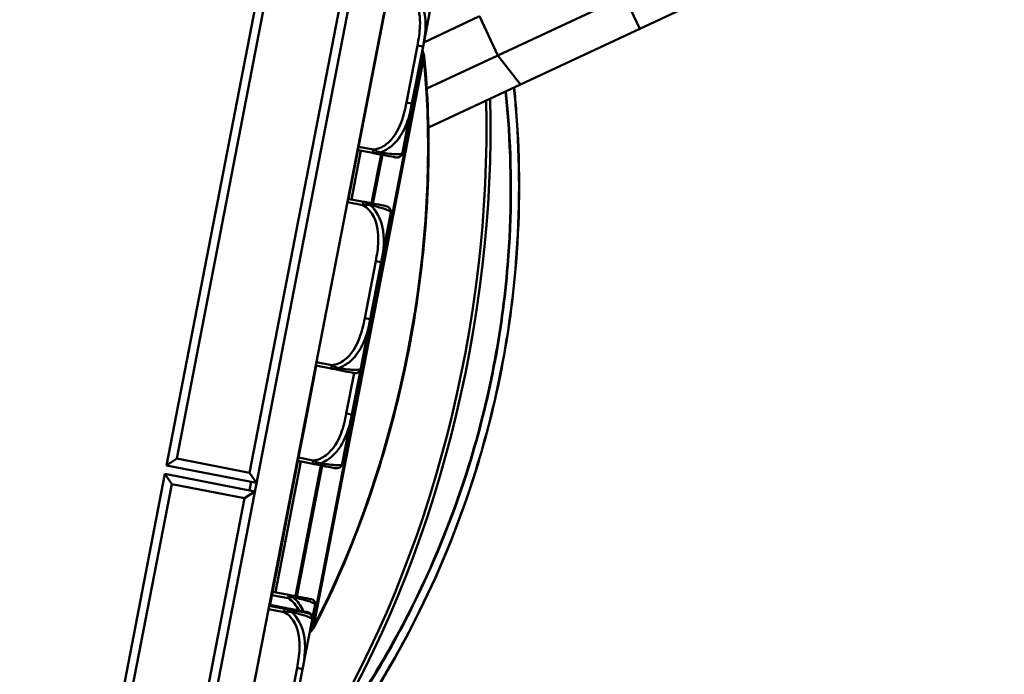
# Model space of a CAD drawing. Header units: inches. Extents: x 7.7 to 68.4, y -5.1 to 39.9.
# Tile 5 of 172: x 16.2 to 19.7, y 8.8 to 11.1. Entities that reach past the tile are written whole.
import ezdxf

# ---------------------------------------------------------------- set-up
doc = ezdxf.new("R2010")
doc.units = ezdxf.units.IN
doc.header["$MEASUREMENT"] = 0
for name, color, linetype, lineweight in [('Dimensions(ROSSANSI)', 7, 'Continuous', 25), ('Visible Edges(ROSSANSI)', 7, 'Continuous', 50), ('Visible Tangent Edges(ROSSANSI)', 7, 'Continuous', 50)]:
    doc.layers.add(name, color=color, linetype=linetype, lineweight=lineweight)
doc.styles.add('DEFAULT-ROSSANSI', font='arial.ttf')
doc.dimstyles.new('DEFAULT-ROSSANSI', dxfattribs={"dimtxt": 1, "dimasz": 0.098425, "dimexe": 0.125, "dimexo": 0.0625, "dimgap": 0.031496, "dimtad": 0, "dimtih": 1, "dimtoh": 1, "dimrnd": 1e-08, "dimzin": 0, "dimdsep": 46, "dimtxsty": 'DEFAULT-ROSSANSI', "dimcen": 0.09, "dimdle": 0.393701, "dimclrd": 7, "dimclre": 7, "dimclrt": 179, "dimadec": 0, "dimazin": 0, "dimtfac": 1, "dimtofl": 0, "dimtmove": 0, "dimatfit": 3, "dimfxl": 1, "dimtolj": 1, "dimtzin": 0, "dimlwd": 25, "dimlwe": 25, "dimarcsym": 0})

# ---------------------------------------------------------------- blocks, each defined once
blk = doc.blocks.new('*D6')
at = {"layer": 'Defpoints', "color": 0}
for p in [(20.9554, 23.5647), (16.7229, 7.3335), (22.741, 4.7852)]:
    blk.add_point(p, dxfattribs=at)
at = {"layer": 'Dimensions(ROSSANSI)', "color": 7, "lineweight": 25}
for p, q in [((21.0129, 23.5403), (29.3276, 20.0195)), ((29.1742, 19.9776), (26.5969, 13.8912)), ((22.7794, 4.8758), (26.0275, 12.5465)), ((16.7804, 7.3092), (22.8561, 4.7364))]:
    blk.add_line(p, q, dxfattribs=at)
at = {"layer": 'Dimensions(ROSSANSI)', "color": 7}
for points in [[(29.1591, 19.984), (29.1893, 19.9712), (29.2125, 20.0682)], [(22.7643, 4.8822), (22.7945, 4.8694), (22.741, 4.7852)]]:
    blk.add_solid(points, dxfattribs=at)
at = {"layer": 'Dimensions(ROSSANSI)', "color": 179, "lineweight": 25, "insert": (22.3555, 13.8597), "char_height": 1, "attachment_point": 1, "style": 'DEFAULT-ROSSANSI'}
blk.add_mtext('\\A1;16.60 [421.6]', dxfattribs=at)
blk = doc.blocks.new('*D9')
at = {"layer": 'Defpoints', "color": 0}
for p in [(14.3877, 23.4915), (16.8226, 7.5198), (15.4602, 3.307), (14.3877, -5.0652)]:
    blk.add_point(p, dxfattribs=at)
at = {"layer": 'Dimensions(ROSSANSI)', "color": 7, "lineweight": 25}
for p, q in [((14.3877, 23.429), (14.3877, 3.2504)), ((16.8107, 7.4584), (15.9673, 3.099))]:
    blk.add_line(p, q, dxfattribs=at)
for start, end in [(90, 91.49163), (79.71813, 89.33187)]:
    blk.add_arc((14.3877, -5.0652), 8.4406, start, end, dxfattribs=at)
at = {"layer": 'Dimensions(ROSSANSI)', "color": 7}
for points in [[(14.486, 3.3584), (14.4862, 3.3912), (14.3877, 3.3754)], [(15.8973, 3.256), (15.8913, 3.2237), (15.991, 3.2217)]]:
    blk.add_solid(points, dxfattribs=at)
at = {"layer": 'Dimensions(ROSSANSI)', "color": 179, "lineweight": 25, "insert": (12.2688, 3.7938), "char_height": 1, "attachment_point": 1, "style": 'DEFAULT-ROSSANSI'}
blk.add_mtext('\\A1;11°', dxfattribs=at)
blk = doc.blocks.new('*D10')
at = {"layer": 'Defpoints', "color": 0}
for p in [(19.5793, 27.0317), (14.3877, 23.4915), (20.8767, 23.3789), (14.3877, 8.0546)]:
    blk.add_point(p, dxfattribs=at)
at = {"layer": 'Dimensions(ROSSANSI)', "color": 7, "lineweight": 25}
for p, q in [((14.3877, 23.554), (14.3877, 27.854)), ((20.9011, 23.4364), (22.108, 26.2868))]:
    blk.add_line(p, q, dxfattribs=at)
for start, end in [(81.54403, 89.71337), (67.33663, 75.47329)]:
    blk.add_arc((14.3877, 8.0546), 19.6744, start, end, dxfattribs=at)
at = {"layer": 'Dimensions(ROSSANSI)', "color": 7}
for points in [[(14.4861, 27.7123), (14.4862, 27.7451), (14.3877, 27.729)], [(21.9749, 26.2249), (21.9622, 26.1947), (22.0593, 26.1716)]]:
    blk.add_solid(points, dxfattribs=at)
at = {"layer": 'Dimensions(ROSSANSI)', "color": 179, "lineweight": 25, "insert": (17.3123, 27.8466), "char_height": 1, "attachment_point": 1, "style": 'DEFAULT-ROSSANSI'}
blk.add_mtext('\\A1;23°', dxfattribs=at)

msp = doc.modelspace()

# ---------------------------------------------------------------- linework, layer by layer
at = {"layer": 'Visible Edges(ROSSANSI)'}
for p, q in [((16.6999, 7.5435), (18.9269, 19.0541)), ((16.8226, 7.5198), (19.0496, 19.0303)), ((18.593, 19.0028), (16.7577, 9.5167)), ((16.7929, 9.5404), (18.6168, 18.9676)), ((18.8701, 18.9186), (17.0462, 9.4914)), ((17.5516, 11.277), (17.3902, 10.443)), ((18.4022, 11.0338), (18.8725, 11.2536)), ((17.649, 10.9724), (17.6821, 11.1437)), ((18.3493, 11.1471), (17.9088, 10.9412)), ((17.6517, 10.9866), (17.8453, 11.0771)), ((18.4022, 11.0338), (17.9874, 10.84)), ((17.6105, 10.7738), (17.649, 10.9724)), ((17.6621, 10.8259), (17.9088, 10.9412)), ((17.6675, 10.6905), (17.9874, 10.84)), ((17.5774, 10.6025), (17.6105, 10.7738)), ((17.423, 10.6123), (17.4744, 10.6024)), ((17.4417, 10.4331), (17.3882, 10.4434)), ((17.504, 10.2233), (17.5372, 10.3946)), ((17.4656, 10.0247), (17.504, 10.2233)), ((17.4325, 9.8534), (17.4656, 10.0247)), ((17.278, 9.8632), (17.2426, 9.6801)), ((17.2761, 9.8636), (17.3295, 9.8533)), ((17.4016, 9.6938), (17.4325, 9.8534)), ((17.3685, 9.5225), (17.4016, 9.6938)), ((17.2424, 9.6791), (17.2234, 9.5809)), ((17.2404, 9.6794), (17.2424, 9.6791)), ((17.2405, 9.68), (17.2425, 9.6796)), ((17.2406, 9.6805), (17.2426, 9.6801)), ((17.2406, 9.6802), (17.2425, 9.6798)), ((17.2214, 9.5813), (17.2234, 9.5809)), ((17.2232, 9.5798), (17.1712, 9.3111)), ((17.2212, 9.5803), (17.2232, 9.58)), ((17.2212, 9.5802), (17.2232, 9.5798)), ((17.2213, 9.5806), (17.2233, 9.5803)), ((17.2213, 9.5805), (17.2232, 9.5801)), ((16.7929, 9.5404), (16.7577, 9.5167)), ((16.7577, 9.5167), (17.0699, 9.4563)), ((17.0462, 9.4914), (16.7929, 9.5404)), ((17.214, 9.5324), (17.2655, 9.5224)), ((16.752, 9.4872), (16.3876, 7.6039)), ((17.0642, 9.4268), (16.752, 9.4872)), ((16.752, 9.4872), (16.7758, 9.4521)), ((17.0462, 9.4914), (17.0699, 9.4563)), ((16.4171, 7.5982), (16.7758, 9.4521)), ((16.7758, 9.4521), (17.0291, 9.4031)), ((17.0513, 9.4599), (17.0456, 9.4304)), ((17.0291, 9.4031), (17.0642, 9.4268)), ((17.0291, 9.4031), (16.6704, 7.5492)), ((17.1711, 9.3105), (17.1521, 9.2123)), ((17.1691, 9.3108), (17.1711, 9.3105)), ((17.1692, 9.3115), (17.1712, 9.3111)), ((17.152, 9.2118), (17.1167, 9.0293)), ((17.15, 9.2122), (17.152, 9.2118)), ((17.1501, 9.2127), (17.1521, 9.2123)), ((17.1828, 9.0673), (17.1261, 9.0783)), ((17.2642, 8.9838), (17.2739, 9.0336)), ((17.1681, 9.0193), (17.1147, 9.0296)), ((17.1687, 9.0222), (17.1172, 9.0322)), ((17.1687, 9.0224), (17.1173, 9.0323)), ((17.2305, 8.8095), (17.2636, 8.9808)), ((17.2636, 8.9808), (17.2642, 8.9837)), ((17.2642, 8.9837), (17.2642, 8.9838)), ((17.1921, 8.6109), (17.2305, 8.8095))]:
    msp.add_line(p, q, dxfattribs=at)
for centre, radius, start, end in [((17.6434, 10.9367), 0.01, 5.553, 17.157), ((17.5581, 10.6063), 0.0197, 259.05, 349.05), ((17.5178, 10.3983), 0.0197, 349.05, 79.05), ((17.4132, 9.8571), 0.0197, 259.05, 349.05), ((17.3491, 9.5263), 0.0197, 259.05, 349.05), ((17.2584, 9.0366), 0.0157, 349.05, 79.05), ((17.2443, 8.9845), 0.0197, 349.05, 79.05), ((17.2449, 8.9876), 0.0197, 349.05, 79.05), ((17.2449, 8.9875), 0.0197, 349.05, 79.05), ((17.2604, 8.9574), 0.01, 320.943, 332.547)]:
    msp.add_arc(centre, radius, start, end, dxfattribs=at)
for points, degree in [([(17.6529, 10.9396), (17.6508, 10.9464), (17.6487, 10.9532), (17.6466, 10.9599)], 3), ([(17.2425, 9.6794), (17.2424, 9.6793), (17.2424, 9.6791)], 2), ([(17.2426, 9.6801), (17.2426, 9.68), (17.2425, 9.6798)], 2), ([(17.2425, 9.6798), (17.2425, 9.6797), (17.2425, 9.6796)], 2), ([(17.2425, 9.6796), (17.2425, 9.6795), (17.2425, 9.6794)], 2), ([(17.2234, 9.5809), (17.2233, 9.5805), (17.2233, 9.5803)], 2), ([(17.2233, 9.5803), (17.2233, 9.5802), (17.2232, 9.5801)], 2), ([(17.2232, 9.5801), (17.2232, 9.58), (17.2232, 9.58)], 2), ([(17.2232, 9.58), (17.2232, 9.5799), (17.2232, 9.5798)], 2), ([(17.1712, 9.3111), (17.1711, 9.3108), (17.1711, 9.3105)], 2), ([(17.1521, 9.2123), (17.152, 9.212), (17.152, 9.2118)], 2), ([(17.2547, 8.9347), (17.2592, 8.9401), (17.2637, 8.9456), (17.2682, 8.9511)], 3)]:
    msp.add_open_spline(points, degree=degree, dxfattribs=at)
for points, knots in [([(17.2693, 8.9528), (17.3289, 9.0674), (17.383, 9.1897), (17.4784, 9.4448), (17.5196, 9.5777), (17.5876, 9.849), (17.6144, 9.9874), (17.6525, 10.2645), (17.6638, 10.4032), (17.6705, 10.6755), (17.6658, 10.8091), (17.6533, 10.9377)], [1.0802358, 1.0802358, 1.0802358, 1.0802358, 1.27646, 1.27646, 1.4726842, 1.4726842, 1.6689084, 1.6689084, 1.8651326, 1.8651326, 2.0613568, 2.0613568, 2.0613568, 2.0613568]), ([(17.1376, 8.2713), (17.1943, 8.3348), (17.25, 8.4021), (17.3645, 8.5528), (17.423, 8.6372), (17.5347, 8.8163), (17.5878, 8.911), (17.7124, 9.1628), (17.7789, 9.3266), (17.8686, 9.6148), (17.8989, 9.7348), (17.9224, 9.856), (17.9458, 9.9773), (17.9625, 10.0999), (17.9867, 10.4008), (17.9862, 10.5776), (17.9709, 10.7747), (17.9684, 10.8023), (17.9655, 10.8297)], [0.205703, 0.205703, 0.205703, 0.205703, 1.01733, 1.01733, 1.924013, 1.924013, 2.830701, 2.830701, 4.215232, 4.215232, 5.153714, 5.153714, 5.153714, 6.092195, 6.092195, 7.476726, 7.476726, 7.704451, 7.704451, 7.704451, 7.704451]), ([(17.4744, 10.6024), (17.4923, 10.5989), (17.5079, 10.5959), (17.5193, 10.5937), (17.537, 10.5903), (17.5458, 10.5886), (17.5502, 10.5877), (17.5535, 10.5871), (17.554, 10.587), (17.5543, 10.5869)], [-0.7968224, -0.7968224, -0.7968224, -0.7968224, -0.6514613, -0.6514613, -0.6514613, -0.427691, -0.427691, -0.427691, -0.2569517, -0.2569517, -0.2569517, -0.2569517]), ([(17.5216, 10.4176), (17.5212, 10.4177), (17.5207, 10.4178), (17.5168, 10.4185), (17.5118, 10.4195), (17.5015, 10.4215), (17.4809, 10.4255), (17.4703, 10.4276), (17.4568, 10.4301), (17.4417, 10.4331)], [0.2569537, 0.2569537, 0.2569537, 0.2569537, 0.4371919, 0.4371919, 0.4371919, 0.6739428, 0.6739428, 0.6739428, 0.7963818, 0.7963818, 0.7963818, 0.7963818]), ([(17.3295, 9.8533), (17.3474, 9.8498), (17.3629, 9.8468), (17.3744, 9.8446), (17.3921, 9.8412), (17.4009, 9.8395), (17.4053, 9.8386), (17.4086, 9.838), (17.4091, 9.8379), (17.4094, 9.8378)], [-0.7968224, -0.7968224, -0.7968224, -0.7968224, -0.6514613, -0.6514613, -0.6514613, -0.427691, -0.427691, -0.427691, -0.2569517, -0.2569517, -0.2569517, -0.2569517]), ([(17.2655, 9.5224), (17.2834, 9.519), (17.2989, 9.5159), (17.3104, 9.5137), (17.3281, 9.5103), (17.3369, 9.5086), (17.3412, 9.5078), (17.3446, 9.5071), (17.3451, 9.507), (17.3454, 9.507)], [-0.7968224, -0.7968224, -0.7968224, -0.7968224, -0.6514613, -0.6514613, -0.6514613, -0.427691, -0.427691, -0.427691, -0.2569517, -0.2569517, -0.2569517, -0.2569517]), ([(17.2614, 9.0521), (17.2614, 9.0521), (17.2614, 9.0521), (17.2613, 9.0521), (17.2607, 9.0522), (17.257, 9.0529), (17.2452, 9.0552), (17.2348, 9.0572), (17.2172, 9.0606), (17.1921, 9.0655), (17.1891, 9.0661), (17.186, 9.0667), (17.1828, 9.0673)], [0, 0, 0, 0, 0.0272471, 0.0272471, 0.0272471, 0.2790553, 0.2790553, 0.2790553, 0.4988354, 0.4988354, 0.4988354, 0.5252205, 0.5252205, 0.5252205, 0.5252205]), ([(17.2481, 9.0038), (17.2477, 9.0039), (17.2471, 9.004), (17.2433, 9.0048), (17.2383, 9.0057), (17.228, 9.0077), (17.2074, 9.0117), (17.1967, 9.0138), (17.1833, 9.0164), (17.1681, 9.0193)], [0.2569537, 0.2569537, 0.2569537, 0.2569537, 0.4371919, 0.4371919, 0.4371919, 0.6739428, 0.6739428, 0.6739428, 0.7963818, 0.7963818, 0.7963818, 0.7963818]), ([(17.2486, 9.0069), (17.2483, 9.007), (17.2477, 9.0071), (17.2439, 9.0078), (17.2389, 9.0088), (17.2286, 9.0108), (17.208, 9.0148), (17.1973, 9.0168), (17.1839, 9.0194), (17.1687, 9.0224)], [0.2569537, 0.2569537, 0.2569537, 0.2569537, 0.4371919, 0.4371919, 0.4371919, 0.6739428, 0.6739428, 0.6739428, 0.7963818, 0.7963818, 0.7963818, 0.7963818]), ([(17.2486, 9.0068), (17.2483, 9.0069), (17.2477, 9.007), (17.2439, 9.0077), (17.2388, 9.0087), (17.2286, 9.0107), (17.208, 9.0147), (17.1973, 9.0167), (17.1839, 9.0193), (17.1687, 9.0222)], [0.2569537, 0.2569537, 0.2569537, 0.2569537, 0.4371919, 0.4371919, 0.4371919, 0.6739428, 0.6739428, 0.6739428, 0.7963818, 0.7963818, 0.7963818, 0.7963818])]:
    msp.add_open_spline(points, degree=3, knots=knots, dxfattribs=at)
at = {"layer": 'Visible Tangent Edges(ROSSANSI)'}
for p, q in [((18.3493, 11.1471), (18.4022, 11.0338)), ((17.8453, 11.0771), (17.9088, 10.9412)), ((17.6296, 10.9761), (17.5912, 10.7775)), ((17.6296, 10.9761), (17.649, 10.9724)), ((17.648, 10.9358), (17.2651, 8.9565)), ((17.2686, 8.9558), (17.6516, 10.9351)), ((17.6516, 10.9351), (17.648, 10.9358)), ((17.9088, 10.9412), (17.9874, 10.84)), ((17.5912, 10.7775), (17.6105, 10.7738)), ((17.4, 10.4411), (17.4328, 10.6104)), ((17.4767, 10.614), (17.4252, 10.6239)), ((17.4744, 10.6024), (17.4767, 10.614)), ((17.503, 10.5969), (17.4702, 10.4276)), ((17.4748, 10.4267), (17.5076, 10.596)), ((17.386, 10.4318), (17.4394, 10.4215)), ((17.4394, 10.4215), (17.4417, 10.4331)), ((17.4847, 10.227), (17.4463, 10.0284)), ((17.4847, 10.227), (17.504, 10.2233)), ((17.4463, 10.0284), (17.4656, 10.0247)), ((17.3317, 9.8649), (17.2783, 9.8752)), ((17.3295, 9.8533), (17.3317, 9.8649)), ((17.4094, 9.8378), (17.3823, 9.6975)), ((17.3823, 9.6975), (17.4016, 9.6938)), ((17.2405, 9.6798), (17.2425, 9.6794)), ((17.136, 9.0764), (17.2238, 9.5305)), ((17.294, 9.5169), (17.2062, 9.0628)), ((17.2108, 9.0619), (17.2986, 9.516)), ((17.2677, 9.534), (17.2162, 9.544)), ((17.2655, 9.5224), (17.2677, 9.534)), ((17.1239, 9.0667), (17.1805, 9.0557)), ((17.1125, 9.018), (17.1659, 9.0077)), ((17.1659, 9.0077), (17.1681, 9.0193)), ((17.1681, 9.0193), (17.1687, 9.0222)), ((17.1687, 9.0222), (17.1687, 9.0224)), ((17.2651, 8.9565), (17.2686, 8.9558)), ((17.2112, 8.8132), (17.1728, 8.6146)), ((17.2112, 8.8132), (17.2305, 8.8095))]:
    msp.add_line(p, q, dxfattribs=at)
for start, end in [(17.157, 17.4969), (320.6031, 320.943)]:
    msp.add_arc((15.6037, 10.3046), 2.1395, start, end, dxfattribs=at)
for centre, major_axis, ratio, start_param, end_param in [((16.4323, 10.1443), (-0.4064, -2.1006), 0.5547, 1.080236, 2.061357), ((17.6434, 10.9367), (0.00955, 0.00295), 0.244484, 5.141663, 6.283185), ((17.6434, 10.9367), (0.00995, 0.00097), 0.391996, 5.635983, 6.283185), ((16.4568, 10.1396), (-0.4653, -2.4049), 0.5547, 0.976398, 1.94755), ((16.465, 10.138), (0.4672, 2.4148), 0.5547, 4.11799, 5.091448), ((17.1805, 9.0557), (0.0022, 0.0116), 0.00001, 4.666882, 6.192549), ((17.2604, 8.9574), (0.00777, -0.0063), 0.244484, 0, 1.141522), ((17.2604, 8.9574), (0.00887, -0.00461), 0.391996, 0, 0.647202)]:
    msp.add_ellipse(centre, major_axis=major_axis, ratio=ratio, start_param=start_param, end_param=end_param, dxfattribs=at)
for points, knots in [([(17.5843, 11.1706), (17.6012, 11.1615), (17.6143, 11.1462), (17.6229, 11.1291), (17.6361, 11.1026), (17.6394, 11.0724), (17.6383, 11.043), (17.6374, 11.0205), (17.6339, 10.9981), (17.6296, 10.9761)], [-0.7968224, -0.7968224, -0.7968224, -0.7968224, -0.6514613, -0.6514613, -0.6514613, -0.427691, -0.427691, -0.427691, -0.2569517, -0.2569517, -0.2569517, -0.2569517]), ([(17.649, 10.9724), (17.6568, 11.0121), (17.6621, 11.0542), (17.6459, 11.1242), (17.6325, 11.1517), (17.61, 11.1707)], [0.2569517, 0.2569517, 0.2569517, 0.2569517, 0.5559983, 0.5559983, 0.7482818, 0.7482818, 0.7482818, 0.7482818]), ([(17.965, 10.8295), (17.9679, 10.8018), (17.9704, 10.7738), (17.9857, 10.5766), (17.9862, 10.4001), (17.962, 10.0996), (17.9454, 9.9772), (17.922, 9.8561), (17.8985, 9.735), (17.8683, 9.6152), (17.7787, 9.3274), (17.7124, 9.1638), (17.5879, 8.9124), (17.5349, 8.8178), (17.4234, 8.6389), (17.365, 8.5546), (17.2507, 8.4041), (17.1952, 8.337), (17.1386, 8.2735)], [-7.707404, -7.707404, -7.707404, -7.707404, -7.476726, -7.476726, -6.092195, -6.092195, -5.153714, -5.153714, -5.153714, -4.215232, -4.215232, -2.830701, -2.830701, -1.924013, -1.924013, -1.01733, -1.01733, -0.205703, -0.205703, -0.205703, -0.205703]), ([(17.9356, 10.8157), (17.939, 10.7827), (17.942, 10.7493), (17.9565, 10.5535), (17.9566, 10.3842), (17.9329, 10.0957), (17.9169, 9.9779), (17.8943, 9.8615), (17.8718, 9.745), (17.8428, 9.6298), (17.7571, 9.3533), (17.6939, 9.1962), (17.5744, 8.9525), (17.5228, 8.8597), (17.4144, 8.6842), (17.3576, 8.6015), (17.2502, 8.4589), (17.2002, 8.3975), (17.1493, 8.3392)], [2.459447, 2.459447, 2.459447, 2.459447, 2.735767, 2.735767, 4.066581, 4.066581, 4.970623, 4.970623, 4.970623, 5.874664, 5.874664, 7.205478, 7.205478, 8.095734, 8.095734, 8.985984, 8.985984, 9.724261, 9.724261, 9.724261, 9.724261]), ([(17.1496, 8.3364), (17.2006, 8.3948), (17.2506, 8.4563), (17.3581, 8.5991), (17.415, 8.682), (17.5236, 8.8578), (17.5752, 8.9508), (17.6948, 9.1949), (17.7581, 9.3522), (17.844, 9.6292), (17.873, 9.7446), (17.8956, 9.8612), (17.9181, 9.9779), (17.9342, 10.0958), (17.9579, 10.3848), (17.9578, 10.5544), (17.9434, 10.7503), (17.9405, 10.7835), (17.937, 10.8164)], [-9.724261, -9.724261, -9.724261, -9.724261, -8.985984, -8.985984, -8.095734, -8.095734, -7.205478, -7.205478, -5.874664, -5.874664, -4.970623, -4.970623, -4.970623, -4.066581, -4.066581, -2.735767, -2.735767, -2.461169, -2.461169, -2.461169, -2.461169]), ([(17.5912, 10.7775), (17.5867, 10.7543), (17.5813, 10.7309), (17.573, 10.7087), (17.5621, 10.6796), (17.546, 10.6513), (17.5209, 10.6324), (17.508, 10.6227), (17.4928, 10.6158), (17.4767, 10.614)], [0.2569537, 0.2569537, 0.2569537, 0.2569537, 0.4371919, 0.4371919, 0.4371919, 0.6739428, 0.6739428, 0.6739428, 0.7963818, 0.7963818, 0.7963818, 0.7963818]), ([(17.5004, 10.6043), (17.5146, 10.6094), (17.5281, 10.617), (17.5648, 10.6476), (17.5813, 10.6767), (17.6007, 10.7282), (17.6064, 10.7508), (17.6105, 10.7738)], [-0.7478145, -0.7478145, -0.7478145, -0.7478145, -0.6493253, -0.6493253, -0.427691, -0.427691, -0.2569537, -0.2569537, -0.2569537, -0.2569537]), ([(17.5004, 10.6043), (17.499, 10.6046), (17.4975, 10.6049), (17.4945, 10.6058), (17.4928, 10.6063), (17.4902, 10.6072), (17.4892, 10.6076), (17.4877, 10.6083), (17.4872, 10.6085), (17.4859, 10.6091), (17.4851, 10.6094), (17.483, 10.6104), (17.4818, 10.611), (17.4793, 10.6124), (17.4779, 10.6132), (17.4767, 10.614)], [-0.00023197, -0.00023197, -0.00023197, -0.00023197, 0.00913095, 0.00913095, 0.01983142, 0.01983142, 0.02651922, 0.02651922, 0.02986312, 0.02986312, 0.03521335, 0.03521335, 0.04377373, 0.04377373, 0.0532704, 0.0532704, 0.0532704, 0.0532704]), ([(17.4744, 10.6024), (17.4758, 10.6021), (17.4772, 10.6019), (17.48, 10.6016), (17.4813, 10.6016), (17.4836, 10.6015), (17.4844, 10.6015), (17.4858, 10.6016), (17.4864, 10.6016), (17.488, 10.6017), (17.4891, 10.6018), (17.492, 10.6022), (17.4938, 10.6025), (17.4972, 10.6033), (17.4988, 10.6038), (17.5004, 10.6043)], [-0.0532704, -0.0532704, -0.0532704, -0.0532704, -0.04377373, -0.04377373, -0.03521335, -0.03521335, -0.02986312, -0.02986312, -0.02651922, -0.02651922, -0.01983142, -0.01983142, -0.00913095, -0.00913095, 0.00023197, 0.00023197, 0.00023197, 0.00023197]), ([(17.5774, 10.6025), (17.5771, 10.6001), (17.5737, 10.5974), (17.5442, 10.5984), (17.5258, 10.6004), (17.5004, 10.6043)], [0.2569517, 0.2569517, 0.2569517, 0.2569517, 0.5559983, 0.5559983, 0.7482818, 0.7482818, 0.7482818, 0.7482818]), ([(17.4394, 10.4215), (17.4409, 10.4217), (17.4424, 10.422), (17.4453, 10.4223), (17.4467, 10.4224), (17.4489, 10.4226), (17.4498, 10.4226), (17.4512, 10.4227), (17.4518, 10.4227), (17.4534, 10.4227), (17.4545, 10.4227), (17.4573, 10.4226), (17.459, 10.4225), (17.4622, 10.4221), (17.4636, 10.4219), (17.465, 10.4216)], [-0.0532704, -0.0532704, -0.0532704, -0.0532704, -0.04377373, -0.04377373, -0.03521335, -0.03521335, -0.02986312, -0.02986312, -0.02651922, -0.02651922, -0.01983142, -0.01983142, -0.00913095, -0.00913095, 0.00023197, 0.00023197, 0.00023197, 0.00023197]), ([(17.4394, 10.4215), (17.4563, 10.4124), (17.4694, 10.3971), (17.478, 10.38), (17.4912, 10.3535), (17.4945, 10.3232), (17.4933, 10.2939), (17.4925, 10.2714), (17.489, 10.249), (17.4847, 10.227)], [-0.7968224, -0.7968224, -0.7968224, -0.7968224, -0.6514613, -0.6514613, -0.6514613, -0.427691, -0.427691, -0.427691, -0.2569517, -0.2569517, -0.2569517, -0.2569517]), ([(17.465, 10.4216), (17.4638, 10.4227), (17.4625, 10.4237), (17.4596, 10.4257), (17.4581, 10.4267), (17.4555, 10.4281), (17.4545, 10.4286), (17.453, 10.4294), (17.4525, 10.4296), (17.4513, 10.4302), (17.4505, 10.4305), (17.4484, 10.4313), (17.4471, 10.4317), (17.4444, 10.4325), (17.443, 10.4328), (17.4417, 10.4331)], [-0.00023197, -0.00023197, -0.00023197, -0.00023197, 0.00913095, 0.00913095, 0.01983142, 0.01983142, 0.02651922, 0.02651922, 0.02986312, 0.02986312, 0.03521335, 0.03521335, 0.04377373, 0.04377373, 0.0532704, 0.0532704, 0.0532704, 0.0532704]), ([(17.465, 10.4216), (17.4776, 10.4186), (17.4892, 10.4158), (17.5183, 10.4076), (17.5284, 10.4033), (17.5368, 10.3977), (17.5378, 10.3959), (17.5372, 10.3946)], [-0.7478145, -0.7478145, -0.7478145, -0.7478145, -0.6493253, -0.6493253, -0.427691, -0.427691, -0.2569537, -0.2569537, -0.2569537, -0.2569537]), ([(17.504, 10.2233), (17.5119, 10.263), (17.5171, 10.3051), (17.501, 10.3751), (17.4875, 10.4026), (17.465, 10.4216)], [0.2569517, 0.2569517, 0.2569517, 0.2569517, 0.5559983, 0.5559983, 0.7482818, 0.7482818, 0.7482818, 0.7482818]), ([(17.4463, 10.0284), (17.4418, 10.0052), (17.4363, 9.9818), (17.4281, 9.9596), (17.4172, 9.9305), (17.401, 9.9021), (17.376, 9.8833), (17.3631, 9.8736), (17.3478, 9.8667), (17.3317, 9.8649)], [0.2569537, 0.2569537, 0.2569537, 0.2569537, 0.4371919, 0.4371919, 0.4371919, 0.6739428, 0.6739428, 0.6739428, 0.7963818, 0.7963818, 0.7963818, 0.7963818]), ([(17.3555, 9.8552), (17.3696, 9.8603), (17.3832, 9.8679), (17.4198, 9.8985), (17.4364, 9.9276), (17.4558, 9.9791), (17.4615, 10.0017), (17.4656, 10.0247)], [-0.7478145, -0.7478145, -0.7478145, -0.7478145, -0.6493253, -0.6493253, -0.427691, -0.427691, -0.2569537, -0.2569537, -0.2569537, -0.2569537]), ([(17.3295, 9.8533), (17.3309, 9.853), (17.3323, 9.8528), (17.3351, 9.8525), (17.3364, 9.8525), (17.3386, 9.8524), (17.3395, 9.8524), (17.3409, 9.8525), (17.3414, 9.8525), (17.3431, 9.8526), (17.3442, 9.8527), (17.3471, 9.8531), (17.3489, 9.8534), (17.3523, 9.8542), (17.3539, 9.8547), (17.3555, 9.8552)], [-0.0532704, -0.0532704, -0.0532704, -0.0532704, -0.04377373, -0.04377373, -0.03521335, -0.03521335, -0.02986312, -0.02986312, -0.02651922, -0.02651922, -0.01983142, -0.01983142, -0.00913095, -0.00913095, 0.00023197, 0.00023197, 0.00023197, 0.00023197]), ([(17.3555, 9.8552), (17.354, 9.8555), (17.3526, 9.8558), (17.3495, 9.8567), (17.3479, 9.8572), (17.3452, 9.8581), (17.3442, 9.8585), (17.3427, 9.8592), (17.3422, 9.8594), (17.3409, 9.8599), (17.3401, 9.8603), (17.3381, 9.8613), (17.3369, 9.8619), (17.3343, 9.8633), (17.333, 9.8641), (17.3317, 9.8649)], [-0.00023197, -0.00023197, -0.00023197, -0.00023197, 0.00913095, 0.00913095, 0.01983142, 0.01983142, 0.02651922, 0.02651922, 0.02986312, 0.02986312, 0.03521335, 0.03521335, 0.04377373, 0.04377373, 0.0532704, 0.0532704, 0.0532704, 0.0532704]), ([(17.4325, 9.8534), (17.4322, 9.851), (17.4288, 9.8483), (17.3993, 9.8493), (17.3809, 9.8513), (17.3555, 9.8552)], [0.2569517, 0.2569517, 0.2569517, 0.2569517, 0.5559983, 0.5559983, 0.7482818, 0.7482818, 0.7482818, 0.7482818]), ([(17.3823, 9.6975), (17.3778, 9.6743), (17.3723, 9.6509), (17.364, 9.6287), (17.3532, 9.5996), (17.337, 9.5713), (17.312, 9.5524), (17.2991, 9.5427), (17.2838, 9.5358), (17.2677, 9.534)], [0.2569537, 0.2569537, 0.2569537, 0.2569537, 0.4371919, 0.4371919, 0.4371919, 0.6739428, 0.6739428, 0.6739428, 0.7963818, 0.7963818, 0.7963818, 0.7963818]), ([(17.2915, 9.5244), (17.3056, 9.5294), (17.3191, 9.537), (17.3558, 9.5676), (17.3723, 9.5967), (17.3918, 9.6482), (17.3975, 9.6708), (17.4016, 9.6938)], [-0.7478145, -0.7478145, -0.7478145, -0.7478145, -0.6493253, -0.6493253, -0.427691, -0.427691, -0.2569537, -0.2569537, -0.2569537, -0.2569537]), ([(17.2655, 9.5224), (17.2668, 9.5222), (17.2683, 9.5219), (17.271, 9.5217), (17.2724, 9.5216), (17.2746, 9.5215), (17.2755, 9.5216), (17.2769, 9.5216), (17.2774, 9.5216), (17.2791, 9.5217), (17.2802, 9.5218), (17.2831, 9.5222), (17.2849, 9.5225), (17.2883, 9.5234), (17.2899, 9.5238), (17.2915, 9.5244)], [-0.0532704, -0.0532704, -0.0532704, -0.0532704, -0.04377373, -0.04377373, -0.03521335, -0.03521335, -0.02986312, -0.02986312, -0.02651922, -0.02651922, -0.01983142, -0.01983142, -0.00913095, -0.00913095, 0.00023197, 0.00023197, 0.00023197, 0.00023197]), ([(17.2915, 9.5244), (17.29, 9.5246), (17.2886, 9.525), (17.2855, 9.5258), (17.2839, 9.5263), (17.2812, 9.5273), (17.2802, 9.5277), (17.2787, 9.5283), (17.2782, 9.5285), (17.2769, 9.5291), (17.2761, 9.5294), (17.2741, 9.5304), (17.2729, 9.5311), (17.2703, 9.5325), (17.269, 9.5332), (17.2677, 9.534)], [-0.00023197, -0.00023197, -0.00023197, -0.00023197, 0.00913095, 0.00913095, 0.01983142, 0.01983142, 0.02651922, 0.02651922, 0.02986312, 0.02986312, 0.03521335, 0.03521335, 0.04377373, 0.04377373, 0.0532704, 0.0532704, 0.0532704, 0.0532704]), ([(17.3685, 9.5225), (17.3681, 9.5202), (17.3647, 9.5175), (17.3353, 9.5185), (17.3169, 9.5204), (17.2915, 9.5244)], [0.2569517, 0.2569517, 0.2569517, 0.2569517, 0.5559983, 0.5559983, 0.7482818, 0.7482818, 0.7482818, 0.7482818]), ([(17.1805, 9.0557), (17.1815, 9.0561), (17.1824, 9.0565), (17.1842, 9.0572), (17.185, 9.0575), (17.1864, 9.0579), (17.1869, 9.058), (17.1877, 9.0583), (17.188, 9.0583), (17.189, 9.0586), (17.1896, 9.0587), (17.1913, 9.059), (17.1922, 9.0591), (17.1941, 9.0593), (17.1949, 9.0594), (17.1957, 9.0594)], [-0.02627331, -0.02627331, -0.02627331, -0.02627331, -0.02158775, -0.02158775, -0.01736415, -0.01736415, -0.0147244, -0.0147244, -0.01307456, -0.01307456, -0.00977487, -0.00977487, -0.00449537, -0.00449537, 0.00012419, 0.00012419, 0.00012419, 0.00012419]), ([(17.1957, 9.0594), (17.1951, 9.0601), (17.1944, 9.0608), (17.1928, 9.0622), (17.192, 9.0629), (17.1906, 9.0638), (17.1901, 9.0642), (17.1893, 9.0647), (17.189, 9.0649), (17.1883, 9.0653), (17.1878, 9.0655), (17.1867, 9.0661), (17.186, 9.0664), (17.1844, 9.0669), (17.1836, 9.0671), (17.1828, 9.0673)], [-0.00012419, -0.00012419, -0.00012419, -0.00012419, 0.00449537, 0.00449537, 0.00977487, 0.00977487, 0.01307456, 0.01307456, 0.0147244, 0.0147244, 0.01736415, 0.01736415, 0.02158775, 0.02158775, 0.02627331, 0.02627331, 0.02627331, 0.02627331]), ([(17.2335, 9.0098), (17.2267, 9.0255), (17.2172, 9.0401), (17.2017, 9.0547), (17.1987, 9.0571), (17.1957, 9.0594)], [0.3580887, 0.3580887, 0.3580887, 0.3580887, 0.475216, 0.475216, 0.5007189, 0.5007189, 0.5007189, 0.5007189]), ([(17.1957, 9.0594), (17.199, 9.0587), (17.2023, 9.058), (17.2262, 9.0525), (17.2414, 9.0485), (17.2583, 9.0432), (17.2629, 9.0414), (17.2717, 9.0375), (17.2736, 9.0357), (17.2739, 9.0341), (17.2739, 9.0338), (17.2739, 9.0336)], [-0.5007189, -0.5007189, -0.5007189, -0.5007189, -0.475216, -0.475216, -0.3066357, -0.3066357, -0.201273, -0.201273, -0.0278591, -0.0278591, 0, 0, 0, 0]), ([(17.1659, 9.0077), (17.1674, 9.008), (17.1689, 9.0082), (17.1718, 9.0085), (17.1731, 9.0087), (17.1754, 9.0088), (17.1763, 9.0089), (17.1777, 9.0089), (17.1782, 9.0089), (17.1799, 9.0089), (17.1809, 9.0089), (17.1837, 9.0088), (17.1855, 9.0087), (17.1886, 9.0083), (17.1901, 9.0081), (17.1915, 9.0078)], [-0.0532704, -0.0532704, -0.0532704, -0.0532704, -0.04377373, -0.04377373, -0.03521335, -0.03521335, -0.02986312, -0.02986312, -0.02651922, -0.02651922, -0.01983142, -0.01983142, -0.00913095, -0.00913095, 0.00023197, 0.00023197, 0.00023197, 0.00023197]), ([(17.1659, 9.0077), (17.1827, 8.9986), (17.1959, 8.9833), (17.2045, 8.9662), (17.2177, 8.9398), (17.221, 8.9095), (17.2198, 8.8801), (17.2189, 8.8576), (17.2154, 8.8352), (17.2112, 8.8132)], [-0.7968224, -0.7968224, -0.7968224, -0.7968224, -0.6514613, -0.6514613, -0.6514613, -0.427691, -0.427691, -0.427691, -0.2569517, -0.2569517, -0.2569517, -0.2569517]), ([(17.1915, 9.0078), (17.1902, 9.0089), (17.1889, 9.0099), (17.1861, 9.0119), (17.1845, 9.0129), (17.182, 9.0144), (17.181, 9.0149), (17.1795, 9.0156), (17.179, 9.0158), (17.1777, 9.0164), (17.1769, 9.0167), (17.1749, 9.0175), (17.1736, 9.0179), (17.1709, 9.0187), (17.1695, 9.019), (17.1681, 9.0193)], [-0.00023197, -0.00023197, -0.00023197, -0.00023197, 0.00913095, 0.00913095, 0.01983142, 0.01983142, 0.02651922, 0.02651922, 0.02986312, 0.02986312, 0.03521335, 0.03521335, 0.04377373, 0.04377373, 0.0532704, 0.0532704, 0.0532704, 0.0532704]), ([(17.1846, 9.0161), (17.1843, 9.0163), (17.1839, 9.0165), (17.1826, 9.0173), (17.1816, 9.0178), (17.1801, 9.0185), (17.1796, 9.0187), (17.1783, 9.0193), (17.1775, 9.0196), (17.1754, 9.0204), (17.1742, 9.0209), (17.1715, 9.0216), (17.1701, 9.022), (17.1687, 9.0222)], [0.0173239, 0.0173239, 0.0173239, 0.0173239, 0.01983142, 0.01983142, 0.02651922, 0.02651922, 0.02986312, 0.02986312, 0.03521335, 0.03521335, 0.04377373, 0.04377373, 0.0532704, 0.0532704, 0.0532704, 0.0532704]), ([(17.1915, 9.0078), (17.2041, 9.0049), (17.2156, 9.002), (17.2448, 8.9938), (17.2549, 8.9895), (17.2632, 8.984), (17.2642, 8.9821), (17.2636, 8.9808)], [-0.7478145, -0.7478145, -0.7478145, -0.7478145, -0.6493253, -0.6493253, -0.427691, -0.427691, -0.2569537, -0.2569537, -0.2569537, -0.2569537]), ([(17.2305, 8.8095), (17.2383, 8.8492), (17.2436, 8.8914), (17.2275, 8.9613), (17.214, 8.9888), (17.1915, 9.0078)], [0.2569517, 0.2569517, 0.2569517, 0.2569517, 0.5559983, 0.5559983, 0.7482818, 0.7482818, 0.7482818, 0.7482818])]:
    msp.add_open_spline(points, degree=3, knots=knots, dxfattribs=at)
for points in [[(17.1805, 9.0557), (17.1968, 9.0456), (17.2087, 9.0308), (17.217, 9.0136)], [(17.1718, 9.0216), (17.1708, 9.0219), (17.1697, 9.0222), (17.1687, 9.0224)], [(17.2641, 8.9855), (17.2644, 8.9848), (17.2644, 8.9842), (17.2642, 8.9837)]]:
    msp.add_open_spline(points, degree=3, dxfattribs=at)

# ---------------------------------------------------------------- dimensions: what is measured, and where the dimension line sits
at = {"layer": 'Dimensions(ROSSANSI)', "color": 7, "lineweight": 25}
for base, center, p1, picture, middle in [((19.5793, 27.0317), (14.3877, 8.0546), (20.8767, 23.3789), '*D10', (18.3017, 27.3357)), ((15.4602, 3.307), (14.3877, -5.0652), (16.8226, 7.5198), '*D9', (13.2027, 3.2918))]:
    dim = msp.add_angular_dim_3p(base=base, center=center, p1=p1, p2=(14.3877, 23.4915), dimstyle='DEFAULT-ROSSANSI', override={"dimadec": 0, "dimtp": 0, "dimtm": 0, "dimtdec": 0}, dxfattribs=at)
    dim.commit()
    dim.dimension.update_dxf_attribs({"geometry": picture, "text_midpoint": middle, "dimtype": 165})
dim = msp.add_linear_dim(base=(22.741, 4.7852), p1=(20.9554, 23.5647), p2=(16.7229, 7.3335), angle=67.05, dimstyle='DEFAULT-ROSSANSI', override={"dimdec": 2, "dimtp": 0, "dimtm": 0, "dimtdec": 2, "dimatfit": 1}, dxfattribs=at)
dim.commit()
dim.dimension.update_dxf_attribs({"geometry": '*D6', "text_midpoint": (26.3122, 13.2188), "dimtype": 160})

doc.saveas('drawing.dxf')
